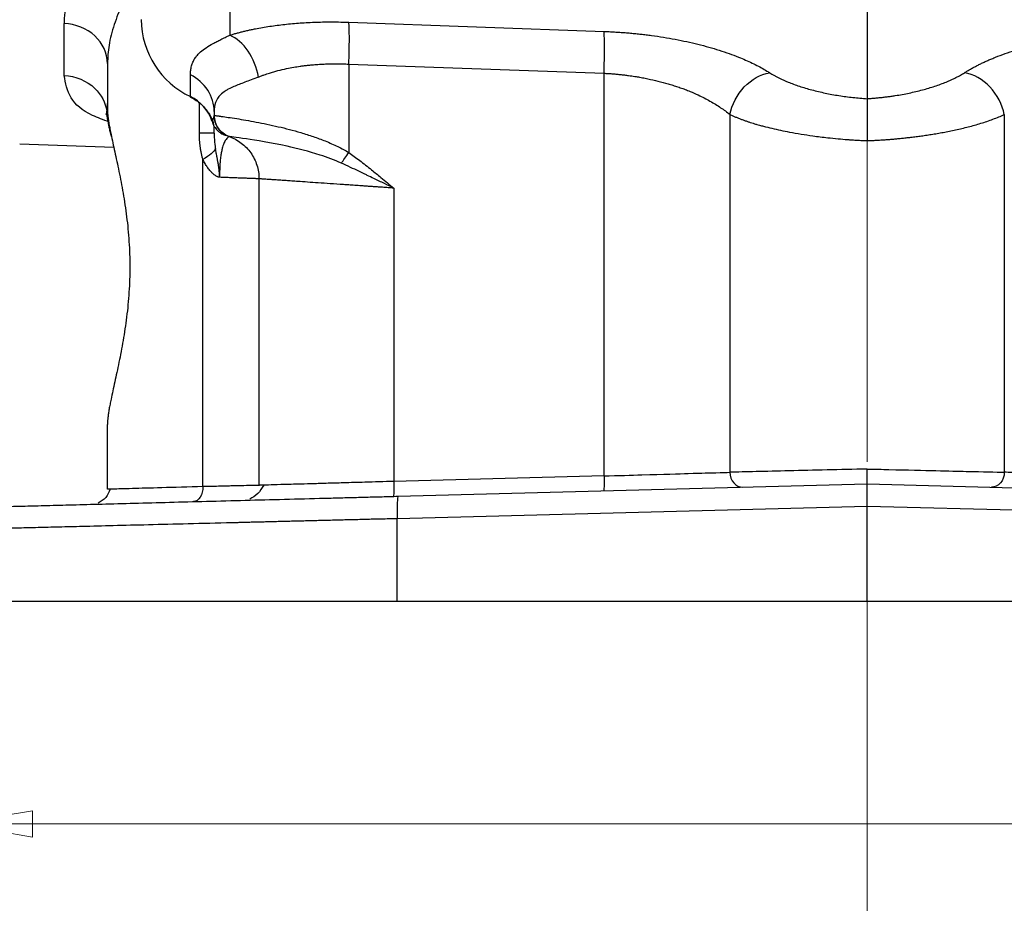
# Model space of a CAD drawing. Header units: inches. Extents: x 0.6 to 16.3, y 0.2 to 11.5.
# Tile 5 of 37: x 3 to 4.8, y 4.3 to 5.9. Entities that reach past the tile are written whole.
import ezdxf

# ---------------------------------------------------------------- set-up
doc = ezdxf.new("R2010")
doc.units = ezdxf.units.IN
doc.header["$MEASUREMENT"] = 0
doc.linetypes.add('CENTERX2', pattern=[0.8, 0.5, -0.1, 0.1, -0.1])
doc.styles.add('SLDTEXTSTYLE0', font='TXT', dxfattribs={"width": 0.75})
doc.dimstyles.new('SLDDIMSTYLE0', dxfattribs={"dimtxt": 0.137795, "dimasz": 0.14, "dimexe": 0, "dimexo": 0.0625, "dimgap": 0.034449, "dimtad": 0, "dimdec": 1, "dimlfac": 1.5, "dimrnd": 1e-09, "dimzin": 12, "dimdsep": 46, "dimtxsty": 'SLDTEXTSTYLE0', "dimblk1": 'CLOSED', "dimblk2": 'CLOSED', "dimsah": 1, "dimcen": 0.09, "dimadec": 0, "dimazin": 3, "dimtfac": 1, "dimtdec": 1, "dimtofl": 0, "dimtmove": 0, "dimatfit": 3, "dimldrblk": 'CLOSED', "dimfxl": 0, "dimfrac": 2, "dimtolj": 1, "dimtzin": 12, "dimarcsym": 0})

# ---------------------------------------------------------------- blocks, each defined once
blk = doc.blocks.new('_Closed')
at = {"color": 0, "linetype": 'ByBlock', "lineweight": -2}
for p, q in [((-1, 0.166667), (0, 0)), ((-1, 0.166667), (-1, -0.166667)), ((0, 0), (-1, -0.166667)), ((0, 0), (-1, 0))]:
    blk.add_line(p, q, dxfattribs=at)
blk = doc.blocks.new('_D_11')
at = {"color": 7, "linetype": 'Continuous', "lineweight": 0}
for p, q in [((2.9138, 4.8486), (2.9138, 4.4522)), ((6.1672, 4.8486), (6.1672, 4.4522)), ((5.1586, 4.6901), (5.1166, 4.6901)), ((5.1166, 4.6901), (5.1166, 4.4713)), ((5.464, 4.6901), (5.506, 4.6901)), ((5.506, 4.6901), (5.506, 4.4713)), ((2.9138, 4.4916), (4.9958, 4.4916)), ((6.1672, 4.4916), (5.6269, 4.4916)), ((5.1166, 4.4713), (5.1586, 4.4713)), ((5.506, 4.4713), (5.464, 4.4713))]:
    blk.add_line(p, q, dxfattribs=at)
at = {"color": 7, "linetype": 'Continuous', "lineweight": 18, "xscale": 0.14, "yscale": 0.14, "rotation": 180.0000000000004}
blk.add_blockref('_Closed', (2.9138, 4.4916, 0.4416), dxfattribs=at)
at = {"color": 7, "linetype": 'Continuous', "lineweight": 18, "xscale": 0.14, "yscale": 0.14}
blk.add_blockref('_Closed', (6.1672, 4.4916, 0.4416), dxfattribs=at)
at = {"color": 7, "linetype": 'Continuous', "lineweight": 18, "char_height": 0.1378, "attachment_point": 1, "style": 'SLDTEXTSTYLE0'}
for s, insert in [('124', (5.1586, 4.6489)), ('4.9', (5.184, 4.4428))]:
    blk.add_mtext(s, dxfattribs=dict(at, insert=insert))

msp = doc.modelspace()

# ---------------------------------------------------------------- linework, layer by layer
at = {"color": 7, "linetype": 'CENTERX2', "lineweight": 18}
for p, q in [((4.5405, 4.337), (4.5405, 10.3211)), ((4.5405, 5.7096), (4.5405, 4.337))]:
    msp.add_line(p, q, dxfattribs=at)
at = {"color": 8, "linetype": 'Continuous', "lineweight": 25}
for p, q in [((3.4051, 5.9892), (3.4051, 5.8976)), ((3.351, 5.7228), (3.351, 5.7768))]:
    msp.add_line(p, q, dxfattribs=at)
at = {"color": 7, "linetype": 'Continuous', "lineweight": 25}
for p, q in [((4.5405, 5.9508), (4.5405, 5.7844)), ((3.11, 5.8256), (3.11, 5.9182)), ((3.6173, 5.9207), (4.0718, 5.9043)), ((3.1872, 5.847), (3.1872, 5.7656)), ((3.6173, 5.8461), (4.0718, 5.8297)), ((3.6173, 5.8461), (3.6173, 5.6885)), ((3.335, 5.7881), (3.335, 5.8271)), ((4.0718, 5.112), (4.0718, 5.8297)), ((3.187, 5.7813), (3.1862, 5.7622)), ((3.3772, 5.7613), (3.3772, 5.7547)), ((4.2961, 5.7561), (4.2961, 5.1185)), ((4.7849, 5.7561), (4.7849, 5.1185)), ((3.0308, 5.7038), (3.1984, 5.6979)), ((3.4039, 5.717), (3.4038, 5.717)), ((3.3573, 5.0929), (3.3573, 5.6759)), ((3.4572, 5.0952), (3.4572, 5.6416)), ((3.6973, 5.625), (3.6973, 5.1022)), ((3.1872, 5.0882), (3.1872, 5.2037)), ((4.0718, 5.112), (3.6973, 5.1022)), ((3.1942, 5.0884), (3.1872, 5.0882)), ((3.7046, 5.0757), (4.5405, 5.0976)), ((4.5405, 5.0577), (4.5405, 5.0976)), ((4.5405, 5.0976), (5.3764, 5.0757)), ((4.5405, 5.0577), (3.7036, 5.0358)), ((4.5405, 4.888), (4.5405, 5.0577)), ((5.3775, 5.0358), (4.5405, 5.0577)), ((3.7036, 4.888), (3.7036, 5.0358)), ((4.5405, 4.888), (3.7036, 4.888)), ((5.3775, 4.888), (4.5405, 4.888))]:
    msp.add_line(p, q, dxfattribs=at)
at = {"color": 7, "linetype": 'Continuous', "lineweight": 25, "flags": 128}
msp.add_lwpolyline([(3.3363, 5.7868), (3.3357, 5.7866), (3.3352, 5.787), (3.335, 5.7881)], dxfattribs=at)
at = {"color": 7, "linetype": 'Continuous', "lineweight": 25}
for centre, radius, start, end in [((3.4017, 5.9276), 0.1546, 180.8652, 244.4317), ((3.3015, 5.7197), 0.0762, 19.5522, 63.9378)]:
    msp.add_arc(centre, radius, start, end, dxfattribs=at)
for points, knots in [([(3.1643, 6.0568), (3.1625, 6.0543), (3.1591, 6.0494), (3.1542, 6.0421), (3.1495, 6.0348), (3.1451, 6.0276), (3.1409, 6.0204), (3.137, 6.0132), (3.1334, 6.0061), (3.13, 5.9991), (3.1269, 5.992), (3.1233, 5.9835), (3.1196, 5.9734), (3.1161, 5.9619), (3.1134, 5.9506), (3.1114, 5.9396), (3.1102, 5.9288), (3.11, 5.9217), (3.11, 5.9182)], [0, 0, 0, 0, 0.050606, 0.101049, 0.151346, 0.201514, 0.25157, 0.301531, 0.351415, 0.401238, 0.451018, 0.500773, 0.585188, 0.668997, 0.752291, 0.83516, 0.917698, 1, 1, 1, 1]), ([(3.4051, 5.8976), (3.4072, 5.8982), (3.4112, 5.8994), (3.4175, 5.9012), (3.4239, 5.9029), (3.4304, 5.9045), (3.4371, 5.9061), (3.4439, 5.9076), (3.4567, 5.9102), (3.476, 5.9136), (3.5028, 5.917), (3.5306, 5.9195), (3.5545, 5.9207), (3.5737, 5.9212), (3.5881, 5.9213), (3.6027, 5.9211), (3.6124, 5.9208), (3.6173, 5.9207)], [0, 0, 0, 0, 0.036074, 0.07203, 0.107891, 0.143681, 0.179424, 0.215145, 0.250867, 0.377241, 0.503137, 0.628562, 0.753762, 0.815355, 0.876835, 0.938338, 1, 1, 1, 1]), ([(3.6173, 5.8461), (3.6175, 5.8541), (3.6178, 5.8621), (3.6181, 5.8774), (3.6181, 5.8847), (3.6181, 5.8979), (3.6181, 5.9038), (3.6178, 5.9138), (3.6175, 5.9178), (3.6173, 5.9207)], [0, 0, 0, 0, 0.25, 0.25, 0.5, 0.5, 0.75, 0.75, 1, 1, 1, 1]), ([(3.335, 5.8271), (3.335, 5.8285), (3.3351, 5.8312), (3.3355, 5.8352), (3.3361, 5.839), (3.3369, 5.8427), (3.338, 5.8463), (3.3394, 5.8497), (3.341, 5.853), (3.3428, 5.8561), (3.3449, 5.8592), (3.3473, 5.8621), (3.35, 5.865), (3.3547, 5.8694), (3.3625, 5.8753), (3.3727, 5.8814), (3.3819, 5.8862), (3.3891, 5.8899), (3.3968, 5.8936), (3.4024, 5.8963), (3.4051, 5.8976)], [0, 0, 0, 0, 0.044591, 0.088899, 0.132951, 0.176771, 0.220386, 0.263822, 0.307106, 0.350265, 0.393327, 0.436319, 0.479269, 0.522205, 0.645361, 0.76773, 0.826448, 0.884678, 0.942501, 1, 1, 1, 1]), ([(4.0718, 5.9043), (4.0749, 5.9042), (4.0813, 5.9039), (4.0907, 5.9034), (4.1001, 5.9028), (4.1095, 5.9021), (4.1189, 5.9013), (4.1283, 5.9004), (4.1377, 5.8994), (4.147, 5.8983), (4.1676, 5.8957), (4.1991, 5.8906), (4.2397, 5.8817), (4.2776, 5.871), (4.3052, 5.8612), (4.324, 5.8533), (4.3358, 5.8479), (4.3469, 5.8424), (4.3574, 5.8366), (4.3637, 5.8327), (4.367, 5.8307)], [0, 0, 0, 0, 0.026736, 0.05341, 0.080046, 0.106668, 0.133301, 0.15997, 0.186698, 0.21351, 0.24043, 0.365727, 0.492055, 0.619462, 0.748096, 0.798265, 0.848416, 0.898674, 0.949161, 1, 1, 1, 1]), ([(4.7141, 5.8307), (4.7158, 5.8318), (4.7194, 5.834), (4.7249, 5.8373), (4.7307, 5.8405), (4.7366, 5.8436), (4.7428, 5.8467), (4.7492, 5.8497), (4.7557, 5.8527), (4.7625, 5.8556), (4.7779, 5.8619), (4.8034, 5.871), (4.8413, 5.8817), (4.8819, 5.8906), (4.9158, 5.8961), (4.9414, 5.8993), (4.9583, 5.901), (4.9752, 5.9025), (4.9922, 5.9036), (5.0036, 5.9041), (5.0092, 5.9043)], [0, 0, 0, 0, 0.028289, 0.056454, 0.084517, 0.112498, 0.140419, 0.1683, 0.196164, 0.224031, 0.251922, 0.380516, 0.507964, 0.634252, 0.759589, 0.80795, 0.85603, 0.90397, 0.951912, 1, 1, 1, 1]), ([(3.456, 5.823), (3.4578, 5.8237), (3.4612, 5.8251), (3.4679, 5.8275), (3.4752, 5.8299), (3.4833, 5.8324), (3.4932, 5.8351), (3.5052, 5.8379), (3.5185, 5.8404), (3.5286, 5.842), (3.5367, 5.8432), (3.5438, 5.844), (3.5522, 5.8449), (3.5622, 5.8456), (3.5729, 5.8462), (3.5841, 5.8466), (3.5933, 5.8467), (3.6008, 5.8466), (3.6063, 5.8465), (3.6117, 5.8463), (3.6154, 5.8462), (3.6172, 5.8461)], [0, 0, 0, 0, 0.041682, 0.080729, 0.150602, 0.202124, 0.25427, 0.353935, 0.435478, 0.505206, 0.542177, 0.584062, 0.630765, 0.689894, 0.755133, 0.813638, 0.878218, 0.908968, 0.939255, 0.969771, 1, 1, 1, 1]), ([(3.11, 5.8256), (3.1304, 5.8249), (3.1666, 5.8098), (3.1836, 5.7773), (3.1862, 5.7622)], [-1, -1, -1, -1, -0.5, -0.1013245, -0.1013245, -0.1013245, -0.1013245]), ([(4.0718, 5.8297), (4.0741, 5.8296), (4.0787, 5.8294), (4.0857, 5.8289), (4.0929, 5.8283), (4.1005, 5.8275), (4.1081, 5.8267), (4.1169, 5.8256), (4.1259, 5.8243), (4.1358, 5.8226), (4.1481, 5.8203), (4.1636, 5.8169), (4.1785, 5.813), (4.1902, 5.8096), (4.1975, 5.8073), (4.2033, 5.8054), (4.2091, 5.8035), (4.2166, 5.8008), (4.2274, 5.7966), (4.2426, 5.7898), (4.2574, 5.7821), (4.2703, 5.7744), (4.2795, 5.7685), (4.2883, 5.7624), (4.2937, 5.7583), (4.2965, 5.7561)], [0, 0, 0, 0, 0.02508, 0.050564, 0.076842, 0.104311, 0.133366, 0.160292, 0.201927, 0.233325, 0.271701, 0.342437, 0.414079, 0.450543, 0.486535, 0.504454, 0.523042, 0.559847, 0.601864, 0.67058, 0.781176, 0.835364, 0.891198, 0.944223, 1, 1, 1, 1]), ([(4.367, 5.8307), (4.3683, 5.8299), (4.371, 5.8282), (4.3753, 5.8257), (4.3798, 5.8233), (4.3845, 5.8209), (4.3894, 5.8186), (4.3945, 5.8163), (4.4042, 5.8122), (4.4195, 5.8065), (4.4417, 5.7999), (4.4653, 5.7943), (4.486, 5.7905), (4.5027, 5.788), (4.5152, 5.7865), (4.5278, 5.7853), (4.5363, 5.7847), (4.5405, 5.7844)], [0, 0, 0, 0, 0.036355, 0.072536, 0.108581, 0.144528, 0.180418, 0.216288, 0.252179, 0.380435, 0.507655, 0.633754, 0.758949, 0.81951, 0.879713, 0.939796, 1, 1, 1, 1]), ([(4.5405, 5.7844), (4.5429, 5.7846), (4.5478, 5.7849), (4.555, 5.7855), (4.5622, 5.7862), (4.5694, 5.787), (4.5765, 5.7878), (4.5836, 5.7888), (4.5968, 5.7908), (4.6157, 5.7943), (4.6394, 5.7999), (4.6615, 5.8065), (4.6782, 5.8127), (4.6904, 5.818), (4.6989, 5.8221), (4.7069, 5.8263), (4.7117, 5.8292), (4.7141, 5.8307)], [0, 0, 0, 0, 0.034419, 0.06877, 0.103098, 0.137448, 0.171865, 0.206393, 0.241076, 0.366207, 0.49237, 0.619527, 0.747844, 0.810609, 0.873416, 0.936477, 1, 1, 1, 1]), ([(4.7849, 5.7561), (4.7815, 5.774), (4.7629, 5.8095), (4.7302, 5.828), (4.7141, 5.8307), (4.7141, 5.8307), (4.7141, 5.8307), (4.7141, 5.8307)], [0.000019, 0.000019, 0.000019, 0.000019, 0.5, 1, 1, 1, 1.000128, 1.000128, 1.000128, 1.000128]), ([(3.456, 5.823), (3.4472, 5.8194), (3.4389, 5.8163), (3.4245, 5.8109), (3.4182, 5.8085), (3.4091, 5.8045), (3.4058, 5.8029), (3.4009, 5.8003), (3.3991, 5.7993), (3.394, 5.796), (3.391, 5.7938), (3.3844, 5.7872), (3.3815, 5.7825), (3.378, 5.7724), (3.3772, 5.7671), (3.3772, 5.7613)], [-1.053967, -1.053967, -1.053967, -1.053967, -0.869523, -0.869523, -0.65873, -0.65873, -0.526984, -0.526984, -0.461111, -0.461111, -0.355714, -0.355714, -0.187079, -0.187079, 0, 0, 0, 0]), ([(3.3364, 5.7868), (3.3424, 5.7832), (3.3544, 5.7759), (3.3674, 5.76), (3.375, 5.7463), (3.3762, 5.7378), (3.3764, 5.7359)], [0, 0, 0, 0, 0.304294, 0.607314, 0.909145, 1, 1, 1, 1]), ([(4.5405, 5.7844), (4.5405, 5.7839), (4.5405, 5.7827), (4.5405, 5.7803), (4.5405, 5.7766), (4.5405, 5.7714), (4.5405, 5.7642), (4.5405, 5.7554), (4.5405, 5.7458), (4.5405, 5.7363), (4.5405, 5.727), (4.5405, 5.7181), (4.5405, 5.7123), (4.5405, 5.7096)], [0, 0, 0, 0, 0.040425, 0.098021, 0.172793, 0.264728, 0.373769, 0.499826, 0.613451, 0.720321, 0.820394, 0.91362, 1, 1, 1, 1]), ([(3.1844, 5.757), (3.1844, 5.7571), (3.1844, 5.7573), (3.1866, 5.7553), (3.1869, 5.749), (3.1871, 5.7464)], [0, 0, 0, 0, 0.1032317, 0.6215793, 1, 1, 1, 1]), ([(3.1943, 5.7168), (3.194, 5.7183), (3.1932, 5.7214), (3.1922, 5.7258), (3.191, 5.7307), (3.1899, 5.7362), (3.1886, 5.7427), (3.1874, 5.7494), (3.1864, 5.7562), (3.1863, 5.7602), (3.1862, 5.7622)], [0, 0, 0, 0, 0.083824, 0.166784, 0.248586, 0.37226, 0.498343, 0.666894, 0.832304, 1, 1, 1, 1]), ([(3.1872, 5.7656), (3.1872, 5.7646), (3.1872, 5.7625), (3.1874, 5.7592), (3.1877, 5.7557), (3.1881, 5.752), (3.1886, 5.7481), (3.1892, 5.7439), (3.1899, 5.7396), (3.1907, 5.7351), (3.1916, 5.7304), (3.1925, 5.7255), (3.1942, 5.7175), (3.1967, 5.7059), (3.2002, 5.69), (3.2039, 5.6729), (3.209, 5.6489), (3.2153, 5.6165), (3.2217, 5.5744), (3.226, 5.5301), (3.2275, 5.4847), (3.226, 5.4392), (3.2217, 5.3949), (3.2153, 5.3528), (3.209, 5.3204), (3.2039, 5.2964), (3.2002, 5.2794), (3.1967, 5.2634), (3.1939, 5.2503), (3.1917, 5.2396), (3.1901, 5.2311), (3.1889, 5.2232), (3.1879, 5.216), (3.1873, 5.2094), (3.1872, 5.2056), (3.1872, 5.2037)], [0, 0, 0, 0, 0.011463, 0.022902, 0.034326, 0.045743, 0.057161, 0.068588, 0.080032, 0.091501, 0.103004, 0.114548, 0.126141, 0.157491, 0.188854, 0.220179, 0.251395, 0.313727, 0.375914, 0.438273, 0.499987, 0.561691, 0.624061, 0.686248, 0.74858, 0.779794, 0.81112, 0.842482, 0.873833, 0.895053, 0.916131, 0.937114, 0.958053, 0.978998, 1, 1, 1, 1]), ([(3.3733, 5.7452), (3.3737, 5.7456), (3.3745, 5.7465), (3.3755, 5.7479), (3.3762, 5.7494), (3.3768, 5.7511), (3.3771, 5.7528), (3.3772, 5.7541), (3.3772, 5.7547)], [0, 0, 0, 0, 0.1542062, 0.3133865, 0.4775489, 0.6467008, 0.8208491, 1, 1, 1, 1]), ([(3.3772, 5.7547), (3.3773, 5.7547), (3.3775, 5.7547), (3.378, 5.7546), (3.3788, 5.7545), (3.3799, 5.7543), (3.3811, 5.7541), (3.3826, 5.7539), (3.3844, 5.7537), (3.3863, 5.7534), (3.3884, 5.7531), (3.3963, 5.752), (3.4145, 5.7494), (3.45, 5.7435), (3.4896, 5.7353), (3.525, 5.7262), (3.5534, 5.7172), (3.5719, 5.7104), (3.5864, 5.7043), (3.5973, 5.6993), (3.6076, 5.6941), (3.6141, 5.6903), (3.6173, 5.6885)], [0, 0, 0, 0, 0.021075, 0.041941, 0.062598, 0.083047, 0.103287, 0.123318, 0.143143, 0.162759, 0.182169, 0.201371, 0.359599, 0.503418, 0.6347, 0.754392, 0.818064, 0.878265, 0.910896, 0.942027, 0.97171, 1, 1, 1, 1]), ([(3.3772, 5.7547), (3.3772, 5.7547), (3.3772, 5.7547), (3.3772, 5.7547), (3.3772, 5.7547), (3.3772, 5.7547), (3.3772, 5.7547), (3.3772, 5.7547), (3.3772, 5.7547), (3.3772, 5.7547)], [0, 0, 0, 0, 0.00567104, 0.00567104, 0.01078296, 0.01078296, 0.01397791, 0.01397791, 0.01597476, 0.01597476, 0.01597476, 0.01597476]), ([(3.3772, 5.7547), (3.3772, 5.7465), (3.3798, 5.7383), (3.3893, 5.7249), (3.3961, 5.7198), (3.4038, 5.717)], [0, 0, 0, 0, 0.5, 0.5, 1, 1, 1, 1]), ([(4.2961, 5.7561), (4.2978, 5.7554), (4.3011, 5.7539), (4.3062, 5.7517), (4.3115, 5.7496), (4.3168, 5.7476), (4.3221, 5.7456), (4.3273, 5.7438), (4.3323, 5.7421), (4.3372, 5.7406), (4.3411, 5.7394), (4.345, 5.7383), (4.3497, 5.737), (4.3585, 5.7347), (4.3757, 5.7304), (4.4044, 5.7243), (4.4382, 5.7188), (4.4675, 5.7151), (4.4881, 5.713), (4.5006, 5.7119), (4.509, 5.7113), (4.5148, 5.7109), (4.5227, 5.7104), (4.5315, 5.71), (4.5374, 5.7097), (4.5405, 5.7096)], [0, 0, 0, 0, 0.031204, 0.062136, 0.092546, 0.12218, 0.150782, 0.178094, 0.203857, 0.227811, 0.249701, 0.260626, 0.28149, 0.313279, 0.376958, 0.504248, 0.66113, 0.755868, 0.820604, 0.878854, 0.887204, 0.909204, 0.939643, 0.968187, 1, 1, 1, 1]), ([(4.5405, 5.7096), (4.5415, 5.7096), (4.5435, 5.7097), (4.5469, 5.7098), (4.5508, 5.71), (4.5551, 5.7102), (4.56, 5.7105), (4.5654, 5.7109), (4.5712, 5.7112), (4.5776, 5.7117), (4.5845, 5.7122), (4.5918, 5.7129), (4.5996, 5.7136), (4.6078, 5.7145), (4.6165, 5.7154), (4.6256, 5.7165), (4.6351, 5.7178), (4.6449, 5.7192), (4.6551, 5.7207), (4.6656, 5.7225), (4.6763, 5.7244), (4.6873, 5.7265), (4.6984, 5.7289), (4.7097, 5.7314), (4.7209, 5.7342), (4.7322, 5.7372), (4.7433, 5.7405), (4.7543, 5.744), (4.765, 5.7478), (4.7753, 5.7519), (4.7817, 5.7547), (4.7849, 5.7561)], [0, 0, 0, 0, 0.009735, 0.0212038, 0.0344069, 0.0493456, 0.0660211, 0.0844356, 0.1045918, 0.1264932, 0.150145, 0.1755535, 0.2027244, 0.2316544, 0.2623488, 0.2948142, 0.3290581, 0.3650879, 0.4029117, 0.4425373, 0.4839731, 0.5272276, 0.5723102, 0.6192316, 0.6680048, 0.7186429, 0.7711501, 0.8255341, 0.8818011, 0.9399552, 1, 1, 1, 1]), ([(3.3733, 5.7452), (3.3736, 5.7443), (3.374, 5.7427), (3.3748, 5.7405), (3.3755, 5.7386), (3.3768, 5.7361), (3.3786, 5.7331), (3.3815, 5.7294), (3.3848, 5.7261), (3.3888, 5.7232), (3.3929, 5.7209), (3.3957, 5.7197), (3.3971, 5.7192)], [0, 0, 0, 0, 0.0754082, 0.1424327, 0.2011631, 0.251676, 0.384195, 0.5026926, 0.6395774, 0.766471, 0.8856975, 1, 1, 1, 1]), ([(3.3774, 5.749), (3.3774, 5.7485), (3.3776, 5.7475), (3.3778, 5.7465), (3.378, 5.746)], [0, 0, 0, 0, 0.507718, 1, 1, 1, 1]), ([(3.378, 5.746), (3.3781, 5.7454), (3.3783, 5.7444), (3.3787, 5.7434), (3.3788, 5.7429)], [0, 0, 0, 0, 0.536931, 1, 1, 1, 1]), ([(3.3788, 5.7429), (3.379, 5.7424), (3.3793, 5.7413), (3.3797, 5.7402), (3.38, 5.7397)], [0, 0, 0, 0, 0.502177, 1, 1, 1, 1]), ([(3.38, 5.7397), (3.3802, 5.7392), (3.3806, 5.7381), (3.3812, 5.737), (3.3814, 5.7365)], [0, 0, 0, 0, 0.497395, 1, 1, 1, 1]), ([(3.3772, 5.7228), (3.3772, 5.7228), (3.3748, 5.7228), (3.3658, 5.7228), (3.3592, 5.7228), (3.351, 5.7228)], [0, 0, 0, 0, 0.5, 0.5, 1, 1, 1, 1]), ([(3.3573, 5.6759), (3.3568, 5.6777), (3.3558, 5.6814), (3.3545, 5.687), (3.3534, 5.6928), (3.3525, 5.6986), (3.3518, 5.7045), (3.3513, 5.7105), (3.351, 5.7166), (3.351, 5.7207), (3.351, 5.7228)], [0, 0, 0, 0, 0.122719, 0.245534, 0.368728, 0.492581, 0.617369, 0.743362, 0.870821, 1, 1, 1, 1]), ([(3.3772, 5.7228), (3.3772, 5.7237), (3.3772, 5.7255), (3.3772, 5.7281), (3.3772, 5.7306), (3.3772, 5.7329), (3.3772, 5.7343), (3.3772, 5.7351)], [0, 0, 0, 0, 0.192636, 0.388711, 0.588475, 0.792164, 1, 1, 1, 1]), ([(3.3772, 5.7228), (3.3772, 5.7199), (3.3773, 5.7169), (3.3777, 5.7109), (3.3779, 5.7081), (3.3785, 5.7032), (3.3788, 5.7013), (3.3792, 5.6981), (3.3794, 5.6969), (3.3796, 5.6956)], [-0.1829087, -0.1829087, -0.1829087, -0.1829087, -0.1600451, -0.1600451, -0.1234633, -0.1234633, -0.0649326, -0.0649326, 0, 0, 0, 0]), ([(3.3879, 5.7275), (3.3883, 5.727), (3.3888, 5.7266), (3.3897, 5.7256), (3.3902, 5.7252), (3.3907, 5.7248)], [0, 0, 0, 0, 0.5, 0.5, 1, 1, 1, 1]), ([(3.3947, 5.7201), (3.396, 5.7198), (3.3983, 5.7193), (3.3983, 5.7194), (3.3983, 5.7194)], [0, 0, 0, 0, 0.58341, 1, 1, 1, 1]), ([(3.4038, 5.717), (3.4038, 5.7169), (3.4038, 5.7169), (3.4034, 5.7167), (3.4029, 5.7164), (3.4022, 5.7158), (3.401, 5.7147), (3.3987, 5.7124), (3.3955, 5.7072), (3.3927, 5.7001), (3.3907, 5.6919), (3.3893, 5.6846), (3.3882, 5.6761), (3.3875, 5.6678), (3.3872, 5.6608), (3.387, 5.6554), (3.3869, 5.6499), (3.3869, 5.6461), (3.3869, 5.6443)], [0, 0, 0, 0, 0.057925, 0.115041, 0.171555, 0.227668, 0.283575, 0.421978, 0.551347, 0.675055, 0.734785, 0.791116, 0.846519, 0.898517, 0.924614, 0.950045, 0.975077, 1, 1, 1, 1]), ([(3.4039, 5.717), (3.4116, 5.7143), (3.4189, 5.7103), (3.432, 5.7004), (3.4378, 5.6945), (3.4472, 5.6811), (3.4509, 5.6736), (3.4559, 5.658), (3.4572, 5.6498), (3.4572, 5.6416)], [0, 0, 0, 0, 0.25, 0.25, 0.5, 0.5, 0.75, 0.75, 1, 1, 1, 1]), ([(3.6041, 5.6694), (3.5919, 5.675), (3.579, 5.6797), (3.5457, 5.6904), (3.5256, 5.6955), (3.4775, 5.7061), (3.4525, 5.71), (3.415, 5.7156), (3.4044, 5.7168), (3.4039, 5.717)], [-1.254494, -1.254494, -1.254494, -1.254494, -1.097682, -1.097682, -0.846783, -0.846783, -0.445345, -0.445345, 0, 0, 0, 0]), ([(3.3868, 5.6443), (3.3868, 5.6455), (3.3868, 5.6472), (3.3867, 5.6493), (3.3866, 5.6515), (3.3864, 5.6547), (3.386, 5.6586), (3.3854, 5.6634), (3.3847, 5.6677), (3.384, 5.6716), (3.3835, 5.6743), (3.3831, 5.6769), (3.3823, 5.6812), (3.381, 5.6874), (3.3801, 5.6928), (3.3796, 5.6956)], [0, 0, 0, 0, 0.067802, 0.094179, 0.12272, 0.190705, 0.27241, 0.349336, 0.464806, 0.522145, 0.575178, 0.625272, 0.672822, 0.830041, 1, 1, 1, 1]), ([(3.6173, 5.6885), (3.6204, 5.6862), (3.6269, 5.6815), (3.6368, 5.674), (3.6472, 5.666), (3.6598, 5.656), (3.6766, 5.6423), (3.6896, 5.6314), (3.6973, 5.625)], [0, 0, 0, 0, 0.114433, 0.23588, 0.364366, 0.499913, 0.709247, 1, 1, 1, 1]), ([(3.3868, 5.6443), (3.3865, 5.6443), (3.3859, 5.6444), (3.385, 5.6446), (3.3836, 5.6451), (3.381, 5.6463), (3.3775, 5.6487), (3.3733, 5.6524), (3.3692, 5.6568), (3.365, 5.6623), (3.3609, 5.6687), (3.3585, 5.6735), (3.3573, 5.6759)], [0, 0, 0, 0, 0.022743, 0.049717, 0.08107, 0.140448, 0.274777, 0.399359, 0.529376, 0.683244, 0.839525, 1, 1, 1, 1]), ([(3.6973, 5.625), (3.6917, 5.6277), (3.6862, 5.6304), (3.6744, 5.6361), (3.6681, 5.6391), (3.6579, 5.644), (3.654, 5.6459), (3.6482, 5.6487), (3.6463, 5.6496), (3.6412, 5.6521), (3.6381, 5.6535), (3.6301, 5.6573), (3.6252, 5.6597), (3.6148, 5.6645), (3.6094, 5.667), (3.6041, 5.6694)], [-0.3893234, -0.3893234, -0.3893234, -0.3893234, -0.3211918, -0.3211918, -0.2433271, -0.2433271, -0.1946617, -0.1946617, -0.170329, -0.170329, -0.1313966, -0.1313966, -0.0691049, -0.0691049, 0, 0, 0, 0]), ([(3.4572, 5.6416), (3.4572, 5.6416), (3.4571, 5.6416), (3.4567, 5.6416), (3.456, 5.6416), (3.455, 5.6417), (3.4537, 5.6417), (3.4521, 5.6418), (3.4503, 5.6419), (3.4481, 5.642), (3.4456, 5.642), (3.4429, 5.6422), (3.4398, 5.6423), (3.4365, 5.6424), (3.4328, 5.6425), (3.4289, 5.6427), (3.4247, 5.6428), (3.4201, 5.643), (3.4153, 5.6432), (3.4102, 5.6434), (3.4048, 5.6436), (3.3991, 5.6438), (3.3931, 5.644), (3.3889, 5.6442), (3.3868, 5.6443)], [0, 0, 0, 0, 0.043545, 0.087271, 0.131179, 0.175268, 0.219539, 0.263992, 0.308627, 0.353443, 0.398442, 0.443622, 0.488984, 0.534529, 0.580255, 0.626164, 0.672255, 0.718529, 0.764984, 0.811622, 0.858443, 0.905446, 0.952632, 1, 1, 1, 1]), ([(3.6973, 5.625), (3.6945, 5.6252), (3.6892, 5.6256), (3.6813, 5.6261), (3.6736, 5.6267), (3.6663, 5.6272), (3.6592, 5.6277), (3.6524, 5.6281), (3.6459, 5.6286), (3.6396, 5.629), (3.6336, 5.6294), (3.6279, 5.6298), (3.6225, 5.6302), (3.6173, 5.6306), (3.6124, 5.6309), (3.6011, 5.6317), (3.5841, 5.6328), (3.5626, 5.6343), (3.5435, 5.6356), (3.528, 5.6367), (3.5155, 5.6376), (3.5053, 5.6383), (3.496, 5.6389), (3.4878, 5.6395), (3.4805, 5.64), (3.4742, 5.6404), (3.4689, 5.6408), (3.4646, 5.6411), (3.4612, 5.6413), (3.4589, 5.6415), (3.4574, 5.6416), (3.4573, 5.6416), (3.4572, 5.6416)], [0, 0, 0, 0, 0.021287, 0.041947, 0.06198, 0.081386, 0.100165, 0.118317, 0.135842, 0.15274, 0.169011, 0.184655, 0.199671, 0.214061, 0.227824, 0.240959, 0.310359, 0.376724, 0.440056, 0.500356, 0.543965, 0.587214, 0.630102, 0.672632, 0.714802, 0.756614, 0.798069, 0.839166, 0.879907, 0.920293, 0.960323, 1, 1, 1, 1]), ([(4.5405, 5.1243), (4.5164, 5.1237), (4.4924, 5.1232), (4.4457, 5.1221), (4.4231, 5.1215), (4.3806, 5.1205), (4.3608, 5.12), (4.3252, 5.1192), (4.3095, 5.1188), (4.2962, 5.1185)], [0, 0, 0, 0, 0.25, 0.25, 0.5, 0.5, 0.75, 0.75, 1, 1, 1, 1]), ([(4.5405, 5.0976), (4.5405, 5.0977), (4.5405, 5.0977), (4.5405, 5.0981), (4.5405, 5.0988), (4.5405, 5.0998), (4.5405, 5.1013), (4.5405, 5.1032), (4.5405, 5.1056), (4.5405, 5.1084), (4.5405, 5.1118), (4.5405, 5.1156), (4.5405, 5.1198), (4.5405, 5.1228), (4.5405, 5.1243)], [0, 0, 0, 0, 0.058431, 0.121405, 0.188947, 0.261042, 0.337634, 0.418648, 0.504062, 0.594007, 0.688634, 0.78792, 0.891733, 1, 1, 1, 1]), ([(4.5405, 5.1243), (4.5546, 5.124), (4.5677, 5.1237), (4.6461, 5.1218), (4.6897, 5.1208), (4.7488, 5.1194), (4.7687, 5.1189), (4.7849, 5.1185)], [1.96302, 1.96302, 1.96302, 1.96302, 2.133787, 2.133787, 3.106134, 3.106134, 4.25566, 4.25566, 4.25566, 4.25566]), ([(4.0718, 5.112), (4.072, 5.105), (4.072, 5.0981), (4.0717, 5.0882), (4.0715, 5.0854), (4.0711, 5.0853)], [0, 0, 0, 0, 0.5, 0.5, 1, 1, 1, 1]), ([(4.0718, 5.112), (4.0969, 5.1127), (4.121, 5.1134), (4.1778, 5.1151), (4.2061, 5.1159), (4.2469, 5.1171), (4.2613, 5.1175), (4.2821, 5.1181), (4.2895, 5.1183), (4.2961, 5.1185)], [-1.723503, -1.723503, -1.723503, -1.723503, -1.616838, -1.616838, -1.389336, -1.389336, -1.025333, -1.025333, -0.621517, -0.621517, -0.621517, -0.621517]), ([(5.0092, 5.112), (5.0007, 5.1122), (4.9922, 5.1125), (4.9774, 5.1129), (4.9721, 5.1131), (4.9605, 5.1134), (4.9477, 5.1138), (4.927, 5.1144), (4.9118, 5.1148), (4.9036, 5.1151), (4.9009, 5.1151), (4.8949, 5.1153), (4.8791, 5.1158), (4.8547, 5.1165), (4.8319, 5.1171), (4.8227, 5.1174), (4.8179, 5.1175), (4.8036, 5.118), (4.7938, 5.1182), (4.7848, 5.1185)], [0, 0, 0, 0, 0.25, 0.25, 0.375, 0.375, 0.5, 0.625, 0.6875, 0.6875, 0.71875, 0.71875, 0.75, 0.875, 0.90625, 0.90625, 0.9375, 0.9375, 1, 1, 1, 1]), ([(3.1923, 5.0886), (3.1899, 5.0831), (3.1849, 5.0718), (3.1756, 5.0664), (3.1707, 5.0636)], [0, 0, 0, 0, 0.484099, 1, 1, 1, 1]), ([(3.4572, 5.0952), (3.4572, 5.0952), (3.4569, 5.0952), (3.4557, 5.0952), (3.4552, 5.0952), (3.4539, 5.0952), (3.4519, 5.0951), (3.4471, 5.095), (3.4428, 5.0949), (3.4403, 5.0948), (3.4395, 5.0948), (3.4374, 5.0948), (3.4312, 5.0946), (3.4206, 5.0944), (3.4061, 5.094), (3.403, 5.094), (3.3964, 5.0938), (3.3848, 5.0935), (3.369, 5.0931), (3.3574, 5.0929)], [0, 0, 0, 0, 0.25, 0.25, 0.375, 0.375, 0.5, 0.625, 0.6875, 0.6875, 0.71875, 0.71875, 0.75, 0.875, 0.875, 0.90625, 0.90625, 0.9375, 1, 1, 1, 1]), ([(3.4655, 5.0957), (3.4622, 5.0902), (3.4553, 5.0787), (3.4456, 5.0734), (3.4406, 5.0706)], [0, 0, 0, 0, 0.4812555, 1, 1, 1, 1]), ([(3.4672, 5.0955), (3.4651, 5.0955), (3.4583, 5.0953), (3.4576, 5.0953), (3.4572, 5.0952)], [0, 0, 0, 0, 0.317218, 1, 1, 1, 1]), ([(2.9528, 5.0561), (2.9528, 5.0561), (2.9529, 5.0561), (2.9533, 5.0561), (2.9539, 5.0561), (2.9548, 5.0561), (2.9559, 5.0561), (2.9573, 5.0562), (2.9589, 5.0562), (2.9608, 5.0563), (2.9629, 5.0563), (2.9686, 5.0565), (2.9807, 5.0568), (3.0044, 5.0574), (3.0351, 5.0582), (3.0733, 5.0592), (3.1183, 5.0604), (3.1697, 5.0617), (3.2268, 5.0632), (3.2887, 5.0649), (3.3546, 5.0666), (3.4229, 5.0684), (3.4932, 5.0702), (3.5501, 5.0717), (3.5927, 5.0728), (3.6205, 5.0735), (3.6484, 5.0743), (3.6764, 5.075), (3.6952, 5.0755), (3.7046, 5.0757)], [0, 0, 0, 0, 0.01173, 0.023445, 0.035149, 0.046845, 0.058537, 0.070228, 0.081924, 0.093626, 0.10534, 0.117068, 0.178853, 0.240651, 0.304833, 0.369028, 0.434482, 0.499949, 0.565407, 0.630878, 0.695072, 0.75928, 0.821083, 0.882898, 0.906343, 0.929745, 0.953136, 0.976544, 1, 1, 1, 1]), ([(3.7046, 5.0757), (3.7041, 5.0757), (3.7032, 5.0671), (3.7033, 5.0462), (3.7036, 5.0358)], [0.0003668, 0.0003668, 0.0003668, 0.0003668, 0.5, 1, 1, 1, 1]), ([(3.7036, 5.0358), (3.6987, 5.0356), (3.6891, 5.0354), (3.6748, 5.035), (3.6607, 5.0347), (3.6469, 5.0344), (3.6334, 5.034), (3.6201, 5.0337), (3.607, 5.0334), (3.5943, 5.033), (3.5817, 5.0327), (3.5695, 5.0324), (3.5575, 5.0321), (3.5458, 5.0318), (3.5343, 5.0316), (3.5231, 5.0313), (3.5122, 5.031), (3.5015, 5.0307), (3.4911, 5.0305), (3.481, 5.0302), (3.4711, 5.03), (3.4615, 5.0297), (3.4521, 5.0295), (3.443, 5.0293), (3.4342, 5.029), (3.4256, 5.0288), (3.4172, 5.0286), (3.385, 5.0278), (3.3312, 5.0265), (3.2606, 5.0247), (3.1978, 5.0232), (3.1526, 5.022), (3.1213, 5.0212), (3.101, 5.0207), (3.0816, 5.0203), (3.0634, 5.0198), (3.0461, 5.0194), (3.0299, 5.019), (3.0147, 5.0186), (3.0006, 5.0183), (2.9876, 5.0179), (2.9756, 5.0176), (2.9648, 5.0174), (2.9549, 5.0171), (2.9462, 5.0169), (2.9385, 5.0167), (2.9318, 5.0165), (2.9262, 5.0164), (2.9217, 5.0163), (2.9182, 5.0162), (2.9157, 5.0161), (2.9141, 5.0161), (2.9139, 5.0161), (2.9138, 5.0161)], [0, 0, 0, 0, 0.011528, 0.022874, 0.034039, 0.045022, 0.055823, 0.066443, 0.076882, 0.087139, 0.097215, 0.107109, 0.116821, 0.126352, 0.135701, 0.144869, 0.153856, 0.16266, 0.171284, 0.179726, 0.187986, 0.196065, 0.203962, 0.211677, 0.219212, 0.226564, 0.233735, 0.240725, 0.310076, 0.376407, 0.439718, 0.500008, 0.524975, 0.549826, 0.574562, 0.599181, 0.623685, 0.648073, 0.672344, 0.696501, 0.720541, 0.744466, 0.768274, 0.791968, 0.815545, 0.839007, 0.862353, 0.885583, 0.908698, 0.931697, 0.95458, 0.977348, 1, 1, 1, 1]), ([(3.7036, 4.888), (3.6986, 4.888), (3.6888, 4.888), (3.674, 4.888), (3.6592, 4.888), (3.6445, 4.888), (3.6299, 4.888), (3.6152, 4.888), (3.6006, 4.888), (3.5861, 4.888), (3.5716, 4.888), (3.5365, 4.888), (3.4815, 4.888), (3.4076, 4.888), (3.3359, 4.888), (3.2667, 4.888), (3.2017, 4.888), (3.1417, 4.888), (3.0877, 4.888), (3.0405, 4.888), (3.0004, 4.888), (2.9681, 4.888), (2.9432, 4.888), (2.9294, 4.888), (2.9221, 4.888), (2.9184, 4.888), (2.9158, 4.888), (2.9141, 4.888), (2.9139, 4.888), (2.9138, 4.888)], [0, 0, 0, 0, 0.0117319, 0.0234487, 0.0351542, 0.0468521, 0.0585461, 0.0702398, 0.0819371, 0.0936415, 0.1053569, 0.1170868, 0.1788818, 0.2406875, 0.3048767, 0.369077, 0.4345342, 0.5000023, 0.5654595, 0.6309276, 0.6951168, 0.7593171, 0.8211121, 0.8829178, 0.9063588, 0.9297579, 0.9531447, 0.9765488, 1, 1, 1, 1])]:
    msp.add_open_spline(points, degree=3, knots=knots, dxfattribs=at)
at = {"color": 8, "linetype": 'Continuous', "lineweight": 25}
for points, knots in [([(3.2311, 5.9857), (3.2251, 5.9749), (3.2121, 5.9515), (3.1984, 5.9159), (3.1889, 5.8802), (3.1877, 5.8577), (3.1872, 5.847)], [0, 0, 0, 0, 0.223144, 0.482958, 0.751361, 1, 1, 1, 1]), ([(3.1904, 5.743), (3.1799, 5.7467), (3.1478, 5.758), (3.1177, 5.7849), (3.1126, 5.812), (3.11, 5.8256)], [0, 0, 0, 0, 0.194805, 0.594531, 1, 1, 1, 1]), ([(3.3573, 5.0929), (3.3314, 5.0922), (3.281, 5.0908), (3.2289, 5.0893), (3.1992, 5.0885), (3.1953, 5.0884), (3.1942, 5.0884)], [0, 0, 0, 0, 0.304775, 0.593937, 0.893147, 1, 1, 1, 1]), ([(3.6973, 5.1022), (3.6799, 5.1017), (3.6492, 5.1008), (3.6089, 5.0996), (3.5767, 5.0987), (3.5497, 5.0979), (3.5217, 5.0971), (3.4953, 5.0964), (3.4755, 5.0958), (3.4694, 5.0956), (3.4672, 5.0955)], [0, 0, 0, 0, 0.164602, 0.292079, 0.403581, 0.508563, 0.607023, 0.764467, 0.918047, 1, 1, 1, 1])]:
    msp.add_open_spline(points, degree=3, knots=knots, dxfattribs=at)
at = {"color": 7, "linetype": 'Continuous', "lineweight": 25}
for points in [[(3.1872, 5.847), (3.1872, 5.8652), (3.1706, 5.9016), (3.1304, 5.9176), (3.11, 5.9182)], [(3.456, 5.823), (3.4534, 5.8395), (3.4403, 5.8725), (3.4171, 5.8927), (3.4051, 5.8976)], [(4.0718, 5.8297), (4.0724, 5.8457), (4.073, 5.8777), (4.0724, 5.8985), (4.0718, 5.9043)], [(3.3772, 5.7613), (3.3772, 5.7747), (3.3692, 5.8015), (3.3477, 5.8207), (3.335, 5.8271)], [(4.2961, 5.7561), (4.2996, 5.774), (4.3181, 5.8095), (4.3509, 5.828), (4.367, 5.8307)], [(3.4039, 5.717), (3.3961, 5.7198), (3.3824, 5.7301), (3.3772, 5.7465), (3.3772, 5.7547)], [(3.3796, 5.6956), (3.3783, 5.6928), (3.3731, 5.6864), (3.3632, 5.6794), (3.3573, 5.6759)], [(3.6041, 5.6694), (3.6059, 5.6722), (3.6101, 5.6783), (3.6148, 5.6851), (3.6173, 5.6885)], [(4.2961, 5.1185), (4.2962, 5.1114), (4.3012, 5.0973), (4.3131, 5.0917), (4.319, 5.0918)], [(4.7849, 5.1185), (4.7848, 5.1114), (4.7798, 5.0973), (4.7679, 5.0917), (4.762, 5.0918)], [(3.3573, 5.0929), (3.3574, 5.086), (3.3539, 5.0722), (3.345, 5.0663), (3.3405, 5.0662)], [(3.6973, 5.1022), (3.6974, 5.0952), (3.6975, 5.0813), (3.6969, 5.0755), (3.6966, 5.0755)]]:
    msp.add_open_spline(points, degree=3, dxfattribs=at)

# ---------------------------------------------------------------- dimensions: what is measured, and where the dimension line sits
at = {"color": 7, "linetype": 'Continuous', "lineweight": 18}
dim = msp.add_linear_dim(base=(6.1672, 4.4916), p1=(2.9138, 4.888), p2=(6.1672, 4.888), dimstyle='SLDDIMSTYLE0', dxfattribs=at)
dim.commit()
dim.dimension.update_dxf_attribs({"geometry": '_D_11', "text_midpoint": (5.3113, 4.4916), "dimtype": 160})

doc.saveas('drawing.dxf')
